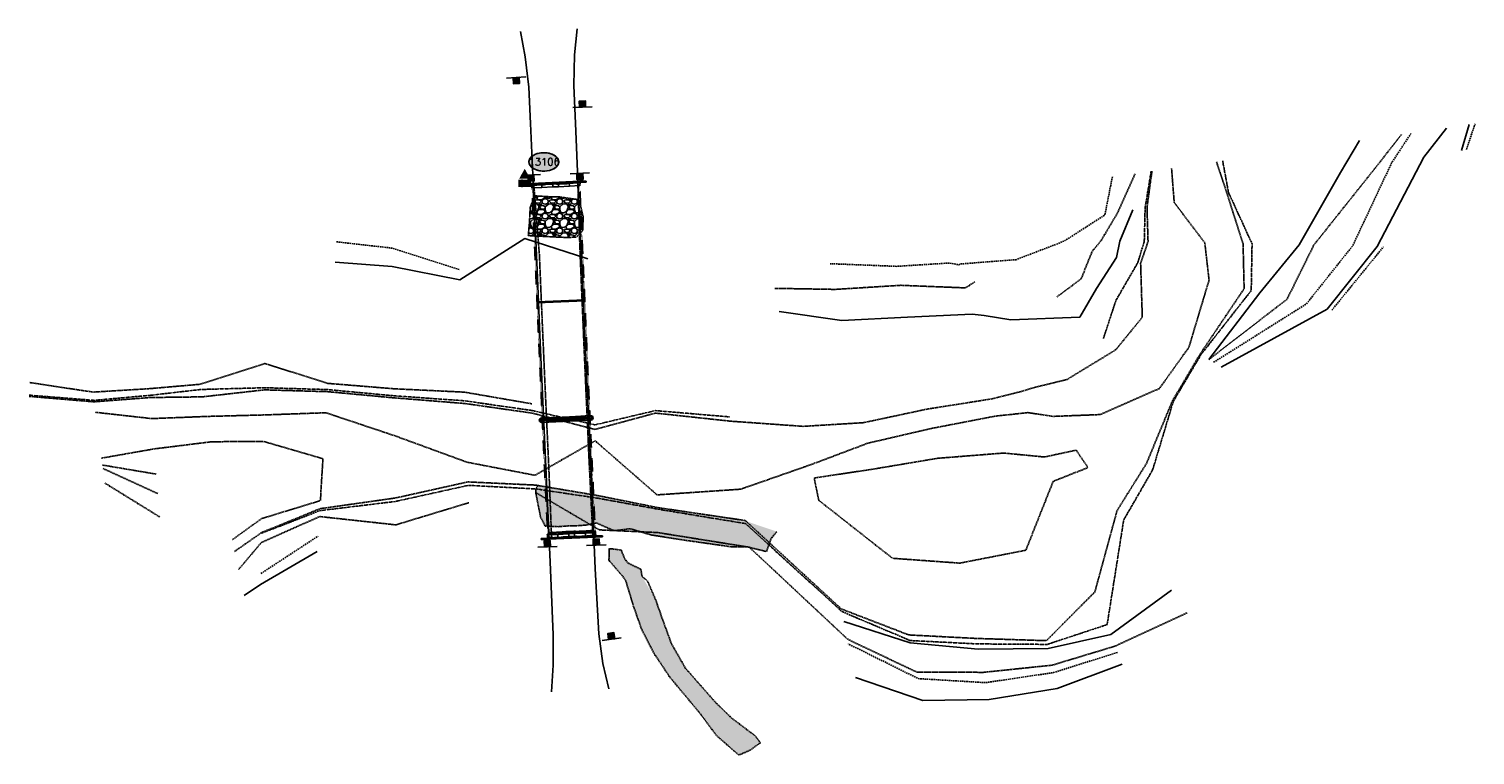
# Model space of a CAD drawing. Header units: feet. Extents: x 117947 to 118936, y 202232 to 202728.
import ezdxf
from ezdxf.enums import TextEntityAlignment as Align

# ---------------------------------------------------------------- set-up
doc = ezdxf.new("R2010")
doc.units = ezdxf.units.FT
doc.header["$MEASUREMENT"] = 0
for name, pattern in [('DASHED', [0.75, 0.5, -0.25]), ('DASHEDX2', [1.5, 1, -0.5]), ('HIDDEN2', [0.1875, 0.125, -0.0625]), ('STREAM', [1.475, 1, -0.1, 0.025, -0.1, 0.025, -0.1, 0.025, -0.1])]:
    doc.linetypes.add(name, pattern=pattern)
for name, color, linetype in [('V-BRDG-ABUT-JAKE', 51, 'Continuous'), ('V-BRDG-SEAM', 1, 'Continuous'), ('V-BRKL-BOTM', 41, 'Continuous'), ('V-BRKL-TOPB', 131, 'DASHEDX2'), ('V-CTRL-HCPT-SYMB-PRIM', 32, 'Continuous'), ('V-CTRL-HCPT-SYMB-PRIM-BUBL', 32, 'Continuous'), ('V-PATT-RPRP', 41, 'Continuous'), ('V-RIVR-OHW', 191, 'STREAM'), ('V-RIVR-TOB', 30, 'DASHED'), ('V-RIVR-TWEG', 2, 'DASHED'), ('V-RIVR-WATR', 141, 'DASHED'), ('V-ROAD-ASPH', 1, 'DASHED'), ('V-SITE-CONC', 1, 'HIDDEN2'), ('V-SITE-GRAL', 41, 'GRAIL'), ('V-SITE-RPRP', 61, 'DASHED'), ('V-TRAF-SIGN-SYMB', 191, 'Continuous')]:
    doc.layers.add(name, color=color, linetype=linetype)
doc.styles.add('L80', font='simplex.shx', dxfattribs={"width": 0.9, "height": 4})
doc.styles.add('romans', font='romans.shx', dxfattribs={"height": 75})
doc.styles.add('SYMAP', font='symap.shx')
doc.linetypes.add('GRAIL', pattern='A,0.15,-0.01,["I",SYMAP,S=0.2,R=0,X=-0.04,Y=-0.04],0.12', length=0.28)
pattern_1 = [(228.0127875, (7.2, 10), (-80, -90), [1.34536, -133.19088047]), (184.96974073, (6.3, 9), (120, 10), [2.30868, -228.5592476]), (132.51044708, (4, 8.8), (100, -110), [1.62788, -161.16032596]), (267.273689, (0.1, 6.3), (10, 200), [2.10238, -208.1355804]), (292.83365418, (0, 4.2), (-50, 120), [2.06155, -204.0937313]), (357.273689, (0.8, 2.3), (-200, 10), [2.10238, -208.1355804]), (37.69424047, (2.9, 2.2), (-130, -100), [2.78029, -275.2484855]), (72.25532837, (5.1, 3.9), (70, 220), [2.62488, -259.86321497]), (121.42956562, (5.9, 6.4), (-80, 130), [2.1095, -208.8407311]), (175.2363583, (4.8, 8.2), (110, -10), [2.40832, -118.0076258]), (222.3974378, (2.4, 8.4), (-120, -110), [3.11448, -308.33375005]), (138.81407483, (10, 6.2), (-70, 60), [1.06301, -105.23844813]), (171.4692344, (9.2, 6.9), (130, -20), [2.02237, -200.21511416]), (225, (7.2, 7.2), (-1e-15, -10), [1.41421, -12.72792562]), (203.1985905, (6.5, 8.4), (50, 20), [0.76158, -75.39615106]), (291.8014095, (5.8, 8.1), (-10, 30), [1.07703, -52.77461807]), (30.9637565, (6.2, 7.1), (30, 20), [1.74929, -56.56022895]), (161.5650512, (7.7, 8), (20, -10), [1.26491, -30.3578666]), (16.38954033, (0, 8.1), (100, 30), [1.772, -175.42845147]), (70.34617594, (1.7, 8.6), (-40, -110), [1.48661, -147.17407747]), (293.1985905, (7.7, 10), (-20, 50), [1.52315, -74.63458106]), (343.61045967, (8.3, 8.6), (-100, 30), [1.772, -175.42845147]), (339.4439548, (0, 1.9), (-50, 20), [1.7088, -83.73123745]), (294.77514057, (1.6, 1.3), (-50, 110), [1.43178, -141.74643063]), (66.8014095, (7.8, 0), (20, 50), [1.52315, -74.63458106]), (17.35402464, (8.4, 1.4), (-130, -40), [1.67631, -165.95423614]), (69.4439548, (2.9, 0), (-20, -50), [0.8544, -84.58563745]), (101.3099325, (7.2, 0), (-10, 40), [0.5099, -50.48029514]), (165.9637565, (7.1, 0.5), (30, -10), [2.06155, -39.16950626]), (186.00900596, (5.1, 1), (100, 10), [1.9105, -189.13923175]), (303.6900675, (6.2, 6.2), (-10, 20), [1.44222, -34.61329275]), (353.15722659, (7, 5), (170, -20), [2.51794, -249.27562624]), (60.9453959, (9.5, 4.7), (-40, -70), [1.02956, -101.9267414]), (90, (10, 5.6), (-10, 10), [0.6, -9.4]), (120.25643716, (4.9, 1.3), (40, -70), [1.38924, -137.5351999]), (48.0127875, (4.2, 2.5), (80, 90), [2.69072, -131.84552047]), (0, (6, 4.5), (10, 10), [2.6, -7.4]), (325.30484647, (8.6, 4.5), (100, -70), [1.58114, -156.532743]), (254.0546041, (9.9, 3.6), (-10, -40), [1.45602, -71.3450789]), (207.64597536, (9.5, 2.2), (-190, -100), [2.37065, -234.69474182]), (175.42607874, (7.4, 1.1), (-130, 10), [2.50799, -248.2907341])]

# ---------------------------------------------------------------- blocks, each defined once
blk = doc.blocks.new('V-SIGN')
blk.add_hatch(color=155).paths.add_polyline_path([(0.042, 0.042), (0.042, -0.042), (-0.042, -0.042), (-0.042, 0.042)])
blk.add_line((-0.133, 0.042), (0.133, 0.042))
blk.add_lwpolyline([(0.042, 0.042), (0.042, -0.042), (-0.042, -0.042), (-0.042, 0.042)], close=True)
blk = doc.blocks.new('V-NODE-SURV-STS')
blk.add_solid([(-0.075, -0.045), (0, 0.089), (0.075, -0.045)])
at = {"color": 155}
blk.add_solid([(-0.086, -0.059), (0.086, -0.059), (-0.086, -0.158), (0.086, -0.158)], dxfattribs=at)
at = {"style": 'romans'}
blk.add_text('CP', height=0.0871, dxfattribs=at).set_placement((0, -0.153), align=Align.CENTER)
blk = doc.blocks.new('pnt')
h = blk.add_hatch(color=155)
edge = h.paths.add_edge_path()
edge.add_spline(control_points=[(-0.204, 0), (-0.204, -0.028), (-0.189, -0.055), (-0.109, -0.12), (-0.006, -0.138), (0.141, -0.1), (0.191, -0.062), (0.212, 0.026), (0.18, 0.075), (0.06, 0.128), (-0.024, 0.133), (-0.156, 0.092), (-0.203, 0.049), (-0.204, 0.002), (-0.204, 0.001), (-0.204, 0)], knot_values=[0, 0, 0, 0, 0.650821, 0.650821, 1.952463, 1.952463, 2.9911, 2.9911, 4.081418, 4.081418, 5.171735, 5.171735, 6.262052, 6.262052, 6.283185, 6.283185, 6.283185, 6.283185], degree=3, periodic=0)
blk.add_ellipse((0, 0), major_axis=(-0.204, 0), ratio=0.616922)
at = {"color": 155}
blk.add_open_spline([(-0.204, 0), (-0.204, -0.028), (-0.189, -0.055), (-0.109, -0.12), (-0.006, -0.138), (0.141, -0.1), (0.191, -0.062), (0.212, 0.026), (0.18, 0.075), (0.06, 0.128), (-0.024, 0.133), (-0.156, 0.092), (-0.203, 0.049), (-0.204, 0.002), (-0.204, 0.001), (-0.204, 0)], degree=3, knots=[0, 0, 0, 0, 0.650821, 0.650821, 1.952463, 1.952463, 2.9911, 2.9911, 4.081418, 4.081418, 5.171735, 5.171735, 6.262052, 6.262052, 6.283185, 6.283185, 6.283185, 6.283185], dxfattribs=at)
at = {"style": 'L80'}
blk.add_attdef('12345', text='', height=0.08, dxfattribs=at).set_placement((0.004, 0.002), align=Align.MIDDLE)

msp = doc.modelspace()

# ---------------------------------------------------------------- hatches: boundary and pattern name
at = {"layer": 'V-PATT-RPRP'}
h = msp.add_hatch(dxfattribs=at)
h.set_pattern_fill('GRAVEL', color=256, scale=10)
h.set_pattern_definition(pattern_1)
h.paths.add_polyline_path([(118326.01, 202599.7), (118323.33, 202611.18), (118309.34, 202613.21), (118304.1, 202613.18), (118293.12, 202613.84), (118289.86, 202606.42), (118289.33, 202595.64), (118288.51, 202586.7), (118299.25, 202586.11), (118314.47, 202585.41), (118321.3, 202585.57), (118325.83, 202590.19)])
h = msp.add_hatch(dxfattribs=at)
h.set_pattern_fill('GRAVEL', color=256, scale=10)
h.set_pattern_definition(pattern_1)
h.paths.add_polyline_path([(118370.91, 202400.62), (118336.72, 202408.89), (118295.3, 202416.04), (118293.64, 202413.51), (118293.59, 202411.02), (118296.96, 202394.14), (118300.18, 202388.08), (118308.71, 202387.69), (118316.14, 202388.24), (118320.09, 202388.2), (118328.03, 202388.79), (118335.03, 202390.23), (118347.24, 202384.94), (118358.24, 202386.3), (118372.65, 202382.02), (118396.15, 202378.35), (118427.43, 202373.92), (118438.45, 202373.83), (118451.39, 202370.71), (118454.59, 202379.6), (118458.52, 202384.35), (118431.38, 202393.47), (118399.64, 202397.3)])
h = msp.add_hatch(dxfattribs=at)
h.set_pattern_fill('GRAVEL', color=256, scale=10)
h.set_pattern_definition(pattern_1)
h.paths.add_polyline_path([(118365.5, 202358.61), (118356.68, 202362.82), (118354.13, 202366.32), (118352.16, 202371.59), (118343.78, 202372.68), (118343.71, 202364.66), (118351.17, 202356.01), (118353.1, 202353.86), (118355.26, 202350.55), (118360.33, 202333.75), (118365.86, 202318), (118374.78, 202300.65), (118385.47, 202284.62), (118405.93, 202260.12), (118417.19, 202244.96), (118432.47, 202231.57), (118440.11, 202234.84), (118447.24, 202239.99), (118443.69, 202244.73), (118427.37, 202257.03), (118416.39, 202267.75), (118396, 202290.92), (118386.43, 202307.67), (118380.68, 202323.34), (118375.73, 202337.39), (118366.38, 202353.57)])

# ---------------------------------------------------------------- linework, layer by layer
at = {"layer": 'V-BRDG-ABUT-JAKE'}
for p, q in [((118287.62, 202622.19, 575.12), (118286.22, 202622.13, 574.33)), ((118286.22, 202622.13, 574.33), (118286.26, 202621.33, 574.33)), ((118286.22, 202622.13, 574.33), (118286.22, 202622.13, 573.61)), ((118287.65, 202621.39, 575.12), (118286.26, 202621.33, 574.33)), ((118286.26, 202621.33, 574.33), (118286.26, 202621.33, 573)), ((118287.62, 202622.19, 575.12), (118290.94, 202622.34, 575.12)), ((118287.65, 202621.39, 575.12), (118287.62, 202622.19, 575.12)), ((118287.65, 202621.39, 575.12), (118290.6, 202621.52, 575.12)), ((118323.9, 202623, 573.65), (118290.6, 202621.52, 573.65)), ((118297.76, 202621.84, 571.48), (118290.6, 202621.52, 571.48)), ((118290.6, 202621.52, 575.12), (118290.61, 202621.24, 575.12)), ((118290.6, 202621.52, 575.12), (118290.6, 202621.52, 573.65)), ((118290.88, 202619.25, 571.48), (118290.6, 202621.52, 571.48)), ((118290.6, 202621.52, 571.48), (118290.6, 202621.52, 571.3)), ((118290.61, 202621.24, 574.01), (118323.91, 202622.72, 573.88)), ((118290.61, 202621.24, 575.12), (118290.98, 202621.26, 575.12)), ((118290.61, 202621.24, 575.12), (118290.61, 202621.24, 574.01)), ((118290.88, 202619.25, 571.48), (118290.73, 202619.05, 571.3)), ((118290.88, 202619.25, 571.48), (118297.87, 202619.59, 571.48)), ((118323.66, 202623.86, 575.13), (118290.93, 202622.41, 575.12)), ((118290.93, 202622.41, 575.33), (118323.66, 202623.86, 575.34)), ((118290.98, 202621.26, 575.33), (118290.93, 202622.41, 575.33)), ((118290.93, 202622.41, 575.33), (118290.93, 202622.41, 575.12)), ((118290.94, 202622.34, 575.12), (118323.66, 202623.79, 575.13)), ((118290.94, 202622.34, 575.12), (118290.94, 202622.34, 575.01)), ((118323.71, 202622.71, 575.34), (118290.98, 202621.26, 575.33)), ((118290.98, 202621.26, 575.12), (118290.98, 202621.26, 575.33)), ((118305.26, 202622.17, 571.6), (118297.76, 202621.84, 571.6)), ((118297.87, 202619.59, 571.48), (118297.76, 202621.84, 571.48)), ((118297.87, 202619.59, 571.6), (118297.76, 202621.84, 571.6)), ((118297.76, 202621.84, 571.48), (118297.76, 202621.84, 571.6)), ((118297.87, 202619.59, 571.6), (118305.36, 202619.95, 571.6)), ((118297.87, 202619.59, 571.48), (118297.87, 202619.59, 571.6)), ((118309.09, 202622.34, 571.72), (118305.26, 202622.17, 571.72)), ((118305.26, 202622.17, 571.6), (118305.36, 202619.95, 571.6)), ((118305.26, 202622.17, 571.72), (118305.36, 202619.95, 571.72)), ((118305.26, 202622.17, 571.6), (118305.26, 202622.17, 571.72)), ((118305.36, 202619.95, 571.72), (118309.2, 202620.13, 571.72)), ((118305.36, 202619.95, 571.6), (118305.36, 202619.95, 571.72)), ((118316.59, 202622.67, 571.6), (118309.09, 202622.34, 571.6)), ((118309.09, 202622.34, 571.6), (118309.2, 202620.13, 571.6)), ((118309.09, 202622.34, 571.72), (118309.2, 202620.13, 571.72)), ((118309.09, 202622.34, 571.6), (118309.09, 202622.34, 571.72)), ((118309.2, 202620.13, 571.6), (118316.69, 202620.49, 571.6)), ((118309.2, 202620.13, 571.6), (118309.2, 202620.13, 571.72)), ((118316.59, 202622.67, 571.48), (118323.9, 202623, 571.48)), ((118316.69, 202620.49, 571.48), (118316.59, 202622.67, 571.48)), ((118316.69, 202620.49, 571.6), (118316.59, 202622.67, 571.6)), ((118316.59, 202622.67, 571.48), (118316.59, 202622.67, 571.6)), ((118316.69, 202620.49, 571.48), (118323.68, 202620.83, 571.48)), ((118316.69, 202620.49, 571.48), (118316.69, 202620.49, 571.6)), ((118326.71, 202623.92, 575.13), (118323.66, 202623.79, 575.13)), ((118323.66, 202623.79, 575.13), (118323.66, 202623.86, 575.13)), ((118323.66, 202623.86, 575.13), (118323.66, 202623.86, 575.34)), ((118323.71, 202622.71, 575.34), (118323.66, 202623.86, 575.34)), ((118323.71, 202622.71, 575.13), (118323.66, 202623.79, 575.13)), ((118323.68, 202620.83, 571.48), (118323.9, 202623, 571.48)), ((118323.68, 202620.83, 571.48), (118323.85, 202620.67, 571.27)), ((118323.91, 202622.72, 575.13), (118323.71, 202622.71, 575.13)), ((118323.71, 202622.71, 575.14), (118323.71, 202622.71, 575.34)), ((118326.74, 202623.12, 575.13), (118323.9, 202623, 575.13)), ((118323.91, 202622.72, 573.88), (118323.9, 202623, 573.65)), ((118323.9, 202623, 575.13), (118323.91, 202622.72, 575.13)), ((118323.9, 202623, 575.13), (118323.9, 202623, 573.65)), ((118323.91, 202622.72, 575.13), (118323.91, 202622.72, 573.88)), ((118328.11, 202623.98, 574.31), (118326.71, 202623.92, 575.13)), ((118328.14, 202623.19, 574.31), (118326.74, 202623.12, 575.13)), ((118328.11, 202623.98, 574.31), (118328.14, 202623.19, 574.31)), ((118328.11, 202623.98, 574.31), (118328.11, 202623.98, 573.45)), ((118328.14, 202623.19, 574.31), (118328.14, 202623.19, 572.71)), ((118296.88, 202460.43, 570.95), (118296.08, 202460.4, 555.71)), ((118297.5, 202461.96, 555.71), (118301.06, 202462.13, 555.75)), ((118298.3, 202462, 570.95), (118297.5, 202461.96, 555.71)), ((118297.65, 202458.97, 555.71), (118301.06, 202459.13, 555.51)), ((118298.44, 202459.01, 570.95), (118297.65, 202458.97, 555.71)), ((118298.3, 202462, 570.95), (118304.32, 202462.28, 570.95)), ((118304.46, 202459.29, 570.95), (118298.44, 202459.01, 570.95)), ((118301.06, 202462.13, 555.75), (118301.62, 202462.16, 567.36)), ((118301.95, 202461.27, 555.98), (118301.06, 202462.13, 555.75)), ((118301.87, 202460.07, 555.62), (118301.06, 202459.13, 555.51)), ((118301.06, 202459.13, 555.51), (118301.76, 202459.16, 567.33)), ((118301.62, 202462.16, 567.36), (118302.47, 202462.2, 568.25)), ((118302.51, 202461.3, 567.38), (118301.62, 202462.16, 567.36)), ((118302.57, 202460.1, 567.35), (118301.76, 202459.16, 567.33)), ((118301.76, 202459.16, 567.33), (118302.61, 202459.2, 568.25)), ((118301.87, 202460.07, 555.62), (118326.96, 202461.24, 556.21)), ((118301.87, 202460.07, 555.62), (118302.57, 202460.1, 567.35)), ((118326.9, 202462.44, 557.19), (118301.95, 202461.27, 555.98)), ((118301.95, 202461.27, 555.98), (118302.51, 202461.3, 567.38)), ((118302.47, 202462.2, 568.25), (118326.26, 202463.31, 568.23)), ((118302.51, 202461.3, 567.38), (118302.47, 202462.2, 568.25)), ((118326.31, 202462.41, 567.38), (118302.51, 202461.3, 567.38)), ((118326.36, 202461.22, 567.37), (118302.57, 202460.1, 567.35)), ((118302.57, 202460.1, 567.35), (118302.61, 202459.2, 568.25)), ((118326.4, 202460.32, 568.29), (118302.61, 202459.2, 568.25)), ((118311.81, 202462.64, 571.11), (118304.32, 202462.28, 571.11)), ((118304.46, 202459.29, 570.95), (118304.32, 202462.28, 570.95)), ((118304.46, 202459.29, 571.11), (118304.32, 202462.28, 571.11)), ((118304.32, 202462.28, 570.95), (118304.32, 202462.28, 571.11)), ((118311.95, 202459.64, 571.11), (118304.46, 202459.29, 571.11)), ((118304.46, 202459.29, 571.11), (118304.46, 202459.29, 570.95)), ((118316.9, 202462.87, 571.24), (118311.81, 202462.64, 571.24)), ((118311.95, 202459.64, 571.24), (118311.81, 202462.64, 571.24)), ((118311.95, 202459.64, 571.11), (118311.81, 202462.64, 571.11)), ((118311.81, 202462.64, 571.24), (118311.81, 202462.64, 571.11)), ((118317.04, 202459.88, 571.24), (118311.95, 202459.64, 571.24)), ((118311.95, 202459.64, 571.24), (118311.95, 202459.64, 571.11)), ((118316.9, 202462.87, 571.09), (118324.49, 202463.23, 571.09)), ((118317.04, 202459.88, 571.24), (118316.9, 202462.87, 571.24)), ((118317.04, 202459.88, 571.09), (118316.9, 202462.87, 571.09)), ((118316.9, 202462.87, 571.09), (118316.9, 202462.87, 571.24)), ((118324.64, 202460.23, 571.09), (118317.04, 202459.88, 571.09)), ((118317.04, 202459.88, 571.24), (118317.04, 202459.88, 571.09)), ((118330.46, 202463.51, 570.94), (118324.49, 202463.23, 570.93)), ((118324.64, 202460.23, 570.93), (118324.49, 202463.23, 570.93)), ((118324.64, 202460.23, 571.09), (118324.49, 202463.23, 571.09)), ((118324.49, 202463.23, 570.93), (118324.49, 202463.23, 571.09)), ((118324.64, 202460.23, 570.93), (118330.6, 202460.51, 570.94)), ((118324.64, 202460.23, 571.09), (118324.64, 202460.23, 570.93)), ((118327.11, 202463.35, 567.4), (118326.26, 202463.31, 568.23)), ((118326.31, 202462.41, 567.38), (118326.26, 202463.31, 568.23)), ((118326.31, 202462.41, 567.38), (118327.11, 202463.35, 567.4)), ((118326.9, 202462.44, 557.19), (118326.31, 202462.41, 567.38)), ((118326.96, 202461.24, 556.21), (118326.36, 202461.22, 567.37)), ((118327.25, 202460.36, 567.45), (118326.36, 202461.22, 567.37)), ((118326.36, 202461.22, 567.37), (118326.4, 202460.32, 568.29)), ((118326.4, 202460.32, 568.29), (118327.25, 202460.36, 567.45)), ((118326.9, 202462.44, 557.19), (118327.71, 202463.38, 557.2)), ((118326.96, 202461.24, 556.21), (118327.85, 202460.38, 556.45)), ((118327.71, 202463.38, 557.2), (118327.11, 202463.35, 567.4)), ((118327.85, 202460.38, 556.45), (118327.25, 202460.36, 567.45)), ((118331.26, 202463.55, 558.47), (118327.71, 202463.38, 557.2)), ((118327.85, 202460.38, 556.45), (118331.4, 202460.55, 558.47)), ((118330.46, 202463.51, 570.94), (118331.26, 202463.55, 558.47)), ((118331.4, 202460.55, 558.47), (118330.6, 202460.51, 570.94)), ((118332.03, 202462.08, 570.94), (118332.83, 202462.12, 558.47)), ((118297.25, 202379.64, 573.62), (118298.75, 202379.71, 574.39)), ((118297.25, 202379.64, 573.62), (118297.29, 202378.84, 573.62)), ((118297.25, 202379.64, 573.62), (118297.25, 202379.64, 571.85)), ((118297.29, 202378.84, 573.62), (118298.78, 202378.91, 574.39)), ((118298.75, 202379.71, 574.39), (118301.69, 202379.84, 574.39)), ((118298.75, 202379.71, 574.39), (118298.78, 202378.91, 574.39)), ((118298.78, 202378.91, 574.39), (118302.03, 202379.05, 574.39)), ((118301.69, 202382.09, 570.75), (118301.53, 202382.87, 568.6)), ((118334.75, 202381.58, 573.4), (118301.68, 202380.09, 573.4)), ((118301.68, 202380.09, 574.39), (118301.98, 202380.1, 574.39)), ((118301.69, 202379.84, 574.39), (118301.68, 202380.09, 574.39)), ((118301.68, 202380.09, 574.39), (118301.68, 202380.09, 573.4)), ((118301.68, 202380.09, 573.4), (118301.69, 202379.84, 573.07)), ((118301.69, 202382.09, 570.75), (118308.69, 202382.41, 570.75)), ((118301.69, 202382.09, 570.75), (118301.69, 202379.84, 570.75)), ((118334.76, 202381.33, 573.07), (118301.69, 202379.84, 573.07)), ((118301.69, 202379.84, 570.75), (118308.79, 202380.16, 570.75)), ((118301.69, 202379.84, 574.39), (118301.69, 202379.84, 573.07)), ((118301.69, 202379.84, 570.75), (118301.69, 202379.84, 570.52)), ((118301.98, 202380.1, 574.53), (118334.45, 202381.57, 574.53)), ((118301.98, 202380.1, 574.39), (118302.03, 202379.05, 574.39)), ((118301.98, 202380.1, 574.53), (118302.03, 202379.05, 574.53)), ((118301.98, 202380.1, 574.39), (118301.98, 202380.1, 574.53)), ((118334.49, 202380.52, 574.53), (118302.03, 202379.05, 574.53)), ((118302.03, 202379.05, 574.39), (118302.03, 202379.05, 574.53)), ((118333.48, 202385.1, 567.81), (118302.58, 202383.74, 567.81)), ((118302.58, 202383.74, 567.81), (118302.62, 202382.94, 567.81)), ((118302.58, 202383.74, 567.34), (118302.58, 202383.74, 567.81)), ((118333.51, 202384.3, 567.81), (118302.62, 202382.94, 567.81)), ((118316.18, 202382.75, 570.9), (118308.69, 202382.41, 570.9)), ((118308.69, 202382.41, 570.75), (118308.79, 202380.16, 570.75)), ((118308.69, 202382.41, 570.9), (118308.79, 202380.16, 570.9)), ((118308.69, 202382.41, 570.9), (118308.69, 202382.41, 570.75)), ((118308.79, 202380.16, 570.9), (118316.28, 202380.5, 570.9)), ((118308.79, 202380.16, 570.9), (118308.79, 202380.16, 570.75)), ((118320.07, 202382.92, 571.03), (118316.18, 202382.75, 571.03)), ((118316.18, 202382.75, 570.9), (118316.28, 202380.5, 570.9)), ((118316.18, 202382.75, 571.03), (118316.28, 202380.5, 571.03)), ((118316.18, 202382.75, 571.03), (118316.18, 202382.75, 570.9)), ((118316.28, 202380.5, 571.03), (118320.17, 202380.68, 571.03)), ((118316.28, 202380.5, 570.9), (118316.28, 202380.5, 571.03)), ((118327.56, 202383.26, 570.9), (118320.07, 202382.92, 570.9)), ((118320.07, 202382.92, 570.9), (118320.17, 202380.68, 570.9)), ((118320.07, 202382.92, 571.03), (118320.17, 202380.68, 571.03)), ((118320.07, 202382.92, 570.9), (118320.07, 202382.92, 571.03)), ((118320.17, 202380.68, 570.9), (118327.66, 202381.01, 570.9)), ((118320.17, 202380.68, 571.03), (118320.17, 202380.68, 570.9)), ((118334.56, 202383.58, 570.75), (118327.56, 202383.26, 570.75)), ((118327.56, 202383.26, 570.75), (118327.66, 202381.01, 570.75)), ((118327.56, 202383.26, 570.9), (118327.66, 202381.01, 570.9)), ((118327.56, 202383.26, 570.75), (118327.56, 202383.26, 570.9)), ((118327.66, 202381.01, 570.75), (118334.76, 202381.33, 570.75)), ((118327.66, 202381.01, 570.9), (118327.66, 202381.01, 570.75)), ((118333.48, 202385.1, 567.81), (118333.51, 202384.3, 567.81)), ((118333.48, 202385.1, 567.81), (118333.48, 202385.1, 566.94)), ((118333.51, 202384.3, 567.81), (118333.5, 202384.53, 566.94)), ((118334.75, 202381.58, 574.39), (118334.45, 202381.57, 574.39)), ((118334.45, 202381.57, 574.53), (118334.49, 202380.52, 574.53)), ((118334.45, 202381.57, 574.39), (118334.49, 202380.52, 574.39)), ((118334.45, 202381.57, 574.53), (118334.45, 202381.57, 574.39)), ((118337.74, 202380.67, 574.39), (118334.49, 202380.52, 574.39)), ((118334.49, 202380.52, 574.53), (118334.49, 202380.52, 574.39)), ((118334.56, 202383.58, 570.75), (118334.59, 202384.48, 567.72)), ((118334.56, 202383.58, 570.75), (118334.76, 202381.33, 570.75)), ((118334.75, 202381.58, 574.39), (118334.76, 202381.33, 574.39)), ((118334.75, 202381.58, 574.39), (118334.75, 202381.58, 573.4)), ((118334.75, 202381.58, 573.4), (118334.76, 202381.33, 573.07)), ((118334.76, 202381.33, 574.39), (118337.7, 202381.47, 574.39)), ((118334.76, 202381.33, 574.39), (118334.76, 202381.33, 573.07)), ((118334.76, 202381.33, 570.75), (118334.76, 202381.33, 569.56)), ((118339.2, 202381.54, 573.62), (118337.7, 202381.47, 574.39)), ((118337.7, 202381.47, 574.39), (118337.74, 202380.67, 574.39)), ((118339.24, 202380.74, 573.62), (118337.74, 202380.67, 574.39)), ((118339.24, 202380.74, 573.62), (118339.2, 202381.54, 573.62)), ((118339.2, 202381.54, 573.62), (118339.2, 202381.54, 570.94)), ((118339.24, 202380.74, 573.62), (118339.24, 202380.74, 571.62)), ((118297.29, 202378.84, 573.62), (118297.29, 202378.84, 572.8))]:
    msp.add_line(p, q, dxfattribs=at)
at = {"layer": 'V-BRDG-ABUT-JAKE', "extrusion": (0, -1, 0)}
msp.add_line((118290.61, 202621.24, 574.01), (118290.6, 202621.52, 573.65), dxfattribs=at)
at = {"layer": 'V-BRDG-ABUT-JAKE', "extrusion": (-1, 0, 0)}
msp.add_line((118290.98, 202621.26, 575.12), (118290.93, 202622.41, 575.12), dxfattribs=at)
at = {"layer": 'V-BRDG-ABUT-JAKE', "elevation": 575.13, "flags": 128}
msp.add_lwpolyline([(118326.71, 202623.92), (118326.74, 202623.12)], dxfattribs=at)
at = {"layer": 'V-BRDG-ABUT-JAKE'}
for centre, start, end in [((118297.57, 202460.47, 555.71), 92.68375, 272.68375), ((118298.37, 202460.5, 570.95), 92.68375, 272.68375), ((118330.53, 202462.01, 570.94), 272.68375, 92.68375), ((118331.33, 202462.05, 558.47), 272.68375, 92.68375)]:
    msp.add_arc(centre, 1.5, start, end, dxfattribs=at)
at = {"layer": 'V-BRDG-SEAM', "flags": 128}
for points in [[(118327.19, 202542.07), (118327.16, 202542.82), (118294.63, 202541.49), (118294.6, 202540.71), (118327.19, 202542.07)], [(118298.21, 202460.92), (118298.53, 202459.99), (118330.74, 202461.68), (118330.74, 202462.39), (118298.21, 202460.92)]]:
    msp.add_lwpolyline(points, dxfattribs=at)
at = {"layer": 'V-BRKL-BOTM', "flags": 128}
for points in [[(118916.37, 202660.21), (118900.81, 202640.2), (118868.88, 202579.33), (118834.76, 202536.39), (118762.3, 202496.7)], [(118932, 202662.6), (118926.63, 202644.82)], [(118856.93, 202651.62), (118843.92, 202629.87), (118815.76, 202580.28), (118788.69, 202547.59), (118753.77, 202501.9)], [(118701.96, 202604.32), (118692.91, 202582.98), (118690.8, 202571.8), (118677.18, 202550.59), (118665.64, 202531.01), (118618.39, 202529.1), (118600.25, 202532.05), (118592.09, 202533.03)], [(118329.2, 202570.72), (118286.12, 202584.68), (118241.73, 202556.38), (118195.35, 202565.65), (118156.53, 202568.6)], [(118592.09, 202533.03), (118547.93, 202530.9), (118503.02, 202528.64), (118460.17, 202534.81)], [(118094.18, 202340.67), (118105.48, 202348.12), (118144.28, 202370.83)], [(118728.24, 202344.37), (118686.91, 202314.02), (118644.05, 202304.53), (118596.15, 202303.91), (118549.6, 202308.27), (118504.4, 202322.9)], [(118512.31, 202284.5), (118558.27, 202268.97), (118603.62, 202269.58), (118650.2, 202277.18), (118694.52, 202293.75)]]:
    msp.add_lwpolyline(points, dxfattribs=at)
at = {"layer": 'V-BRKL-TOPB', "flags": 128}
for points in [[(118892.13, 202656.52), (118878.87, 202636.36), (118852.24, 202579.71), (118820.56, 202539.94), (118756.89, 202499.92)], [(118930.03, 202645.46), (118935.93, 202663.19)], [(118687.92, 202626.96), (118682.81, 202600.81), (118656.42, 202583.85), (118651.45, 202581.45), (118621.87, 202570.19), (118584.18, 202567.3), (118582.98, 202566.77), (118575.87, 202567.89), (118540.3, 202565.67), (118494.86, 202567.49)], [(118157.34, 202582.42), (118195.02, 202578.18), (118241.52, 202563.39)], [(118838, 202535.7), (118873.33, 202579.07)], [(118105.66, 202355.63), (118144.75, 202381.2)], [(118691.35, 202301.76), (118647.71, 202287.94), (118601.13, 202281.07), (118555.19, 202283.83), (118507.42, 202307.52)]]:
    msp.add_lwpolyline(points, dxfattribs=at)
at = {"layer": 'V-RIVR-OHW', "flags": 128}
for points in [[(118106.22, 202383.22), (118145.94, 202398.63), (118197.69, 202404.93), (118247.48, 202415.94), (118293.64, 202413.51), (118336.42, 202407.1), (118376.91, 202399.7), (118437.07, 202389.81), (118503.01, 202329.65), (118549.63, 202309.86), (118595.39, 202307.56), (118643.39, 202307.22), (118684.35, 202320.77), (118695.69, 202392.38), (118715.45, 202426.49), (118729.62, 202473.51), (118748.4, 202505.17), (118782.87, 202549.13), (118783.44, 202581.05), (118767.33, 202616.18), (118763.34, 202637.83)], [(118714.42, 202630.63), (118710.32, 202605.76), (118709.74, 202582.62), (118705.25, 202568.14), (118690.32, 202542.32), (118681.76, 202516.32)], [(117947.17, 202477.61), (117991.47, 202474.04), (118029.92, 202477.48), (118064.63, 202481.48), (118108.09, 202482.68), (118151.11, 202481.43), (118196.71, 202477.17), (118244.92, 202473.75), (118291.15, 202467.1), (118333.96, 202457.3), (118375.54, 202467.05), (118426.01, 202462.75)]]:
    msp.add_lwpolyline(points, dxfattribs=at)
at = {"layer": 'V-RIVR-TOB', "flags": 128}
for points in [[(118885.6, 202655.78), (118868.84, 202634.37), (118825.72, 202580.3), (118807.3, 202543.1), (118753.77, 202501.9)], [(118703.44, 202628.82), (118691.48, 202602.22), (118680.13, 202583.15), (118674.06, 202575.83), (118666.6, 202557.17), (118650.02, 202544.78)], [(118593.91, 202555.07), (118587.46, 202550.94), (118543.23, 202552.7), (118498.4, 202549.9), (118457.07, 202550.63)], [(118108.49, 202499.19), (118063.86, 202485.01), (118029.53, 202482.05), (117990.9, 202479.7), (117947.59, 202486.22)], [(118290.95, 202471.7), (118244.82, 202479.67), (118196.62, 202481.97), (118151.48, 202485.67), (118108.49, 202499.19)], [(117997.36, 202429.82), (118034.07, 202423.64)], [(118035.19, 202410.29), (117997.58, 202427.58)], [(118738.95, 202328.78), (118689.92, 202306.07), (118646.65, 202293), (118599.73, 202288.11), (118554.14, 202288.29), (118506.98, 202310.69), (118439.69, 202373.64), (118377.01, 202383.68), (118337, 202385.52), (118293.59, 202411.02)], [(118247.85, 202404.07), (118197.96, 202388.94), (118145.9, 202394.62), (118106.03, 202376.86), (118090.44, 202358.43)]]:
    msp.add_lwpolyline(points, dxfattribs=at)
at = {"layer": 'V-RIVR-TWEG', "flags": 128}
msp.add_lwpolyline([(117992.55, 202465.89), (118031.09, 202461.58), (118068.4, 202463.05), (118107.56, 202464.07), (118150.12, 202465.58), (118197.02, 202449.92), (118246.73, 202431.75), (118293.09, 202422.83), (118334.28, 202446.4), (118376.58, 202409.44), (118433.76, 202413.32), (118481.94, 202430.15), (118520.83, 202444.8), (118564, 202454.8), (118607.88, 202463.27), (118630.18, 202465.66), (118647.42, 202463.09), (118679.62, 202464.33), (118720.08, 202482.15), (118740.24, 202510.3), (118754.05, 202556.29), (118751.12, 202581.79), (118730.2, 202609.34), (118728.42, 202632.59)], dxfattribs=at)
at = {"layer": 'V-RIVR-WATR', "flags": 128}
for points in [[(118087.65, 202370.74), (118106.15, 202383.61), (118146.24, 202400.02), (118197.72, 202407.31), (118247.23, 202418.3), (118293.54, 202416.13), (118336.02, 202408.98), (118376.72, 202400.79), (118436.92, 202391.89), (118502.55, 202331.46), (118548.66, 202313.7), (118594.54, 202311.3), (118642.82, 202309.78), (118675.93, 202343.08), (118691.15, 202398.73), (118711.2, 202430.84), (118729.09, 202473.9), (118747.86, 202505.61), (118778.01, 202550.41), (118777.3, 202581.15), (118766.14, 202615.94), (118759.13, 202637.17)], [(118714.97, 202630.63), (118711.6, 202605.87), (118712.32, 202582.61), (118707.24, 202567.73), (118708.38, 202530.86), (118690.22, 202508.61), (118656.84, 202488.29), (118634.03, 202482.72), (118624.69, 202479.86), (118605.17, 202475), (118561.29, 202468.08), (118517.79, 202458.8), (118476.45, 202456.28), (118426.32, 202459.86), (118375.48, 202465.34), (118334.19, 202454.18), (118291.21, 202465.32), (118245.13, 202471.9), (118196.59, 202475.78), (118151.13, 202479.99), (118108.13, 202481.23), (118065.69, 202476.45), (118030, 202475.98), (117991.62, 202473.03), (117947.08, 202476.78)], [(118108.49, 202499.19), (118063.86, 202485.01), (118029.53, 202482.05), (117990.9, 202479.7), (117947.59, 202486.22)], [(117996.71, 202434.53), (118032.82, 202440.89), (118072.17, 202445.76), (118107.44, 202445.99), (118148.12, 202434.16), (118146.68, 202411.12), (118146.46, 202405.53), (118106.18, 202393.22), (118086.25, 202378.82)], [(118487.14, 202405.74), (118537.58, 202366.09), (118583.6, 202362.77), (118628.75, 202371.59), (118647.42, 202418.66), (118671.22, 202428.11), (118663.17, 202439.99), (118641.44, 202435.34), (118613.66, 202438.03), (118568.38, 202434.44), (118524.62, 202427.08), (118484, 202420.97), (118487.14, 202405.74)], [(118036.54, 202394.33), (117998.99, 202417.5)]]:
    msp.add_lwpolyline(points, dxfattribs=at)
at = {"layer": 'V-ROAD-ASPH', "flags": 128}
for points in [[(118304.47, 202380.28), (118302.61, 202427.19), (118300.3, 202477.21), (118298.26, 202523.48), (118296.12, 202573.72), (118292.33, 202621.43)], [(118322.4, 202622.84), (118323.94, 202574.45), (118326.06, 202524.55), (118328.07, 202478), (118330.3, 202428.56), (118332.68, 202381.55)]]:
    msp.add_lwpolyline(points, dxfattribs=at)
at = {"layer": 'V-SITE-CONC', "flags": 128}
for points in [[(118334.45, 202381.7), (118332.3, 202428.75), (118329.98, 202478.15), (118327.96, 202524.74), (118325.78, 202574.46), (118323.67, 202622.56), (118290.95, 202621.12), (118293.09, 202573.45), (118295.29, 202523.31), (118297.36, 202477.17), (118299.61, 202427.15), (118301.89, 202380.24), (118334.45, 202381.7)], [(118333.51, 202384.34), (118333.45, 202385.08), (118327.25, 202384.79), (118320.04, 202384.53), (118316.13, 202384.39), (118308.58, 202383.99), (118302.56, 202383.75), (118302.61, 202382.98), (118308.57, 202383.17), (118316.16, 202383.47), (118320.02, 202383.64), (118327.4, 202384), (118333.51, 202384.34)]]:
    msp.add_lwpolyline(points, dxfattribs=at)
at = {"layer": 'V-SITE-GRAL', "flags": 128}
for points in [[(118304.35, 202274.9), (118305.48, 202292.92), (118305.62, 202313.72), (118303.51, 202363.72), (118301.24, 202413.57), (118298.87, 202463.45), (118296.7, 202513.35), (118294.52, 202563.33), (118292.22, 202613.19), (118289.98, 202663.3), (118288.91, 202688.05), (118286.51, 202708.98), (118283.21, 202726.14)], [(118322, 202727.96), (118320.06, 202710.17), (118319.79, 202689.19), (118320.94, 202657.96), (118323.2, 202608.22), (118325.54, 202558.38), (118327.61, 202508.51), (118329.9, 202458.48), (118332.26, 202408.6), (118334.32, 202358.77), (118336.78, 202314.53), (118339.54, 202294.15), (118343.7, 202276.86)]]:
    msp.add_lwpolyline(points, dxfattribs=at)
at = {"layer": 'V-SITE-RPRP', "flags": 128}
for points in [[(118293.12, 202613.84), (118304.1, 202613.18), (118309.34, 202613.21), (118323.33, 202611.18), (118326.01, 202599.7), (118325.83, 202590.19), (118321.3, 202585.57), (118314.47, 202585.41), (118299.25, 202586.11), (118288.51, 202586.7), (118289.33, 202595.64), (118289.86, 202606.42), (118293.12, 202613.84)], [(118295.3, 202416.04), (118293.64, 202413.51), (118293.59, 202411.02), (118296.96, 202394.14), (118300.18, 202388.08), (118308.71, 202387.69), (118316.14, 202388.24), (118320.09, 202388.2), (118328.03, 202388.79), (118335.03, 202390.23), (118347.24, 202384.94), (118358.24, 202386.3), (118372.65, 202382.02), (118396.15, 202378.35), (118427.43, 202373.92), (118438.45, 202373.83), (118451.39, 202370.71), (118454.59, 202379.6), (118458.52, 202384.35)]]:
    msp.add_lwpolyline(points, dxfattribs=at)
msp.add_lwpolyline([(118447.24, 202239.99), (118443.69, 202244.73), (118427.37, 202257.03), (118416.39, 202267.75), (118396, 202290.92), (118386.43, 202307.67), (118380.68, 202323.34), (118375.73, 202337.39), (118370.12, 202350.54), (118366.38, 202353.57), (118365.5, 202358.61), (118356.68, 202362.82), (118354.13, 202366.32), (118352.16, 202371.59), (118347.66, 202372.33), (118343.78, 202372.68), (118343.71, 202364.66), (118351.17, 202356.01), (118353.1, 202353.86), (118355.26, 202350.55), (118360.33, 202333.75), (118365.86, 202318), (118374.78, 202300.65), (118385.47, 202284.62), (118405.93, 202260.12), (118417.19, 202244.96), (118432.47, 202231.57), (118440.11, 202234.84)], close=True, dxfattribs=at)

# ---------------------------------------------------------------- block references
at = {"layer": 'V-CTRL-HCPT-SYMB-PRIM', "xscale": 50, "yscale": 50}
msp.add_blockref('V-NODE-SURV-STS', (118286.11, 202627.91), dxfattribs=at)
at = {"layer": 'V-CTRL-HCPT-SYMB-PRIM-BUBL'}
ref = msp.add_blockref('pnt', (118299.17, 202637.08), dxfattribs=dict(at, xscale=50, yscale=50))
ref.add_attrib('123', '13106', dxfattribs={"layer": '0', "height": 5, "style": 'L80'}).set_placement((118299.39, 202637.17), align=Align.MIDDLE)
at = {"layer": 'V-TRAF-SIGN-SYMB'}
for p, xscale, yscale, zscale, rotation in [((118280.38, 202692.65), 49.99999999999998, 49.99999999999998, 49.99999999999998, 4.447272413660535), ((118325.54, 202676.64), 49.99999999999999, 49.99999999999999, 49.99999999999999, 182.0365208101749), ((118290.41, 202626.04), 49.99999999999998, 49.99999999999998, 49.99999999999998, 2.655009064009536), ((118323.83, 202627.14), 49.99999999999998, 49.99999999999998, 49.99999999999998, 2.630271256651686), ((118334.99, 202377.18), 49.99999999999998, 49.99999999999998, 49.99999999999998, 182.6302712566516), ((118301.53, 202376.05), 49.99999999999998, 49.99999999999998, 49.99999999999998, 182.6302712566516), ((118345.28, 202312.89), 49.99999999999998, 49.99999999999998, 49.99999999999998, 187.3947631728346)]:
    msp.add_blockref('V-SIGN', p, dxfattribs=dict(at, xscale=xscale, yscale=yscale, zscale=zscale, rotation=rotation))

doc.saveas('drawing.dxf')
